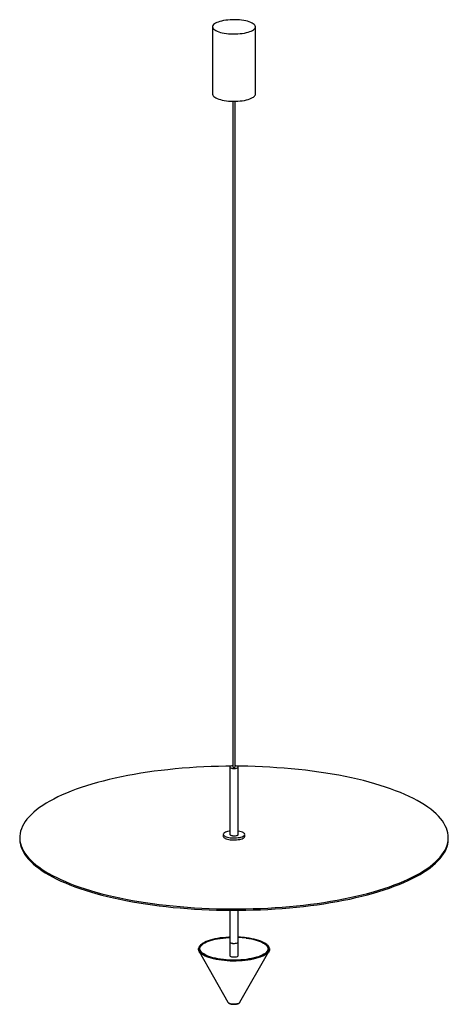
# Paper-space layout '_Dimétrica' of a CAD drawing. Header units: millimetres. Extents: x -970 to -370, y -720 to 659.
import ezdxf

# ---------------------------------------------------------------- set-up
doc = ezdxf.new("R2010")
doc.units = ezdxf.units.MM

psp = doc.layouts.new('_Dimétrica')

# ---------------------------------------------------------------- linework, layer by layer
at = {"color": 7, "linetype": 'Continuous', "lineweight": 25}
for p, q in [((-700.1, 649.3), (-700.1, 555.1)), ((-640.1, 555.1), (-640.1, 649.3)), ((-671.6, 545.1), (-671.6, -387.7)), ((-668.6, -387.7), (-668.6, 545.1)), ((-676.1, -387.7), (-676.1, -482)), ((-664.1, -482), (-664.1, -387.7)), ((-685.1, -482), (-685.1, -484.9)), ((-655.1, -484.9), (-655.1, -482)), ((-970.1, -486.5), (-970.1, -488.4)), ((-370.1, -488.4), (-370.1, -486.5)), ((-676.1, -588.4), (-676.1, -632.9)), ((-664.1, -632.9), (-664.1, -588.4)), ((-676.1, -632.9), (-676.1, -651.8)), ((-664.1, -651.8), (-664.1, -632.9)), ((-718.8, -646.1), (-678.5, -717.3)), ((-661.7, -717.3), (-621.3, -646.1)), ((-678.5, -717.3), (-678.5, -717.3))]:
    psp.add_line(p, q, dxfattribs=at)
at = {"color": 7, "linetype": 'Continuous', "lineweight": 25, "flags": 128}
for points in [[(-680.7, 640), (-677.6, 639.7), (-674.4, 639.5), (-671.2, 639.4), (-667.9, 639.4), (-664.7, 639.5), (-661.6, 639.8), (-658.5, 640.1), (-655.6, 640.6), (-652.8, 641.2), (-650.3, 641.8), (-648, 642.6), (-645.9, 643.4), (-644.1, 644.3), (-642.6, 645.3), (-641.5, 646.3), (-640.7, 647.4), (-640.2, 648.4), (-640.1, 649.5), (-640.3, 650.6), (-640.9, 651.7), (-641.8, 652.7), (-643.1, 653.7), (-644.7, 654.7), (-646.5, 655.5), (-648.7, 656.4), (-651.1, 657.1), (-653.7, 657.7), (-656.5, 658.3), (-659.5, 658.7), (-662.6, 659), (-665.8, 659.2), (-669, 659.3), (-672.3, 659.3), (-675.5, 659.2), (-678.6, 658.9), (-681.7, 658.6), (-684.6, 658.1), (-687.4, 657.5), (-689.9, 656.9), (-692.2, 656.1), (-694.3, 655.3), (-696.1, 654.3), (-697.5, 653.4), (-698.7, 652.4), (-699.5, 651.3), (-700, 650.3), (-700.1, 649.2), (-699.9, 648.1), (-699.3, 647), (-698.3, 646), (-697.1, 645), (-695.5, 644), (-693.6, 643.2), (-691.5, 642.3), (-689.1, 641.6), (-686.5, 641), (-683.7, 640.4), (-680.7, 640)], [(-700.1, 555.1), (-700.1, 554.9), (-699.9, 553.8), (-699.3, 552.7), (-698.3, 551.7), (-697.1, 550.7), (-695.5, 549.8), (-693.6, 548.9), (-691.5, 548.1), (-689.1, 547.3), (-686.5, 546.7), (-683.7, 546.1), (-680.7, 545.7)], [(-680.7, 545.7), (-677.6, 545.4), (-674.4, 545.2), (-671.2, 545.1), (-667.9, 545.1), (-664.7, 545.2), (-661.6, 545.5), (-658.5, 545.8), (-655.6, 546.3), (-652.8, 546.9), (-650.3, 547.6), (-648, 548.3), (-645.9, 549.2), (-644.1, 550.1), (-642.6, 551), (-641.5, 552), (-640.7, 553.1), (-640.2, 554.2), (-640.1, 555.1)], [(-671.6, -385.8), (-671.7, -385.8), (-673.1, -386), (-674.3, -386.3), (-675.2, -386.7), (-675.8, -387.2), (-676.1, -387.6), (-676, -388.1), (-675.5, -388.6), (-674.7, -389), (-673.5, -389.4), (-672.2, -389.6)], [(-672.2, -389.6), (-670.8, -389.7), (-669.2, -389.7), (-667.8, -389.6), (-666.5, -389.3), (-665.4, -389), (-664.6, -388.6), (-664.2, -388.1), (-664.1, -387.6), (-664.4, -387.1), (-665.1, -386.6), (-666.1, -386.3), (-667.3, -386), (-668.6, -385.8)], [(-674.9, -386.6), (-681.6, -386.6), (-691.9, -386.8), (-702.1, -387.1), (-712.4, -387.5), (-722.5, -388.1), (-732.6, -388.7), (-742.7, -389.5), (-752.6, -390.4), (-762.5, -391.4), (-772.2, -392.5), (-781.8, -393.7), (-791.3, -395.1), (-800.7, -396.5), (-809.9, -398.1), (-818.9, -399.7), (-827.8, -401.5), (-836.4, -403.3), (-844.9, -405.3), (-853.2, -407.3), (-861.2, -409.5), (-869, -411.7), (-876.6, -414), (-884, -416.4), (-891.1, -418.9), (-897.9, -421.5), (-904.5, -424.1), (-910.8, -426.8), (-916.8, -429.6), (-922.5, -432.5), (-927.9, -435.4), (-933, -438.4), (-937.8, -441.4), (-942.3, -444.5), (-946.5, -447.7), (-950.3, -450.8), (-953.8, -454.1), (-957, -457.3), (-959.9, -460.6), (-962.3, -464), (-964.5, -467.3), (-966.3, -470.7), (-967.8, -474.1), (-968.9, -477.5), (-969.6, -480.9), (-970, -484.4), (-970.1, -487.8), (-969.8, -491.2), (-969.1, -494.7), (-968.1, -498.1), (-966.7, -501.5), (-965, -504.9), (-963, -508.2), (-960.5, -511.6), (-957.8, -514.9), (-954.7, -518.2), (-951.3, -521.4), (-947.5, -524.6), (-943.4, -527.7), (-939, -530.8), (-934.3, -533.9), (-929.3, -536.9), (-924, -539.8), (-918.3, -542.7), (-912.4, -545.5), (-906.2, -548.2), (-899.7, -550.9), (-892.9, -553.5), (-885.9, -556), (-878.6, -558.4), (-871.1, -560.8), (-863.3, -563), (-855.3, -565.2), (-847.1, -567.3)], [(-847.1, -567.3), (-838.7, -569.3), (-830.1, -571.1), (-821.3, -572.9), (-812.3, -574.6), (-803.1, -576.2), (-793.8, -577.6), (-784.4, -579), (-774.8, -580.3), (-765.1, -581.4), (-755.2, -582.4), (-745.3, -583.3), (-735.3, -584.1), (-725.2, -584.8), (-715.1, -585.4), (-704.9, -585.9), (-694.6, -586.2), (-684.3, -586.4), (-674, -586.5), (-663.7, -586.5), (-653.4, -586.4), (-643.2, -586.1), (-632.9, -585.8), (-622.7, -585.3), (-612.6, -584.7), (-602.5, -584), (-592.5, -583.1), (-582.6, -582.2), (-572.8, -581.1), (-563.1, -580), (-553.6, -578.7), (-544.2, -577.3), (-534.9, -575.8), (-525.8, -574.2), (-516.8, -572.5), (-508.1, -570.7), (-499.5, -568.8), (-491.1, -566.8), (-483, -564.7), (-475, -562.5), (-467.3, -560.2), (-459.8, -557.9), (-452.6, -555.4), (-445.7, -552.9), (-439, -550.3), (-432.5, -547.6), (-426.4, -544.9), (-420.5, -542), (-414.9, -539.1), (-409.7, -536.2), (-404.7, -533.2), (-400.1, -530.1), (-395.7, -527), (-391.7, -523.8), (-388.1, -520.6), (-384.7, -517.4), (-381.7, -514.1), (-379, -510.8), (-376.7, -507.4), (-374.7, -504.1), (-373.1, -500.7), (-371.8, -497.3), (-370.9, -493.9), (-370.3, -490.4), (-370.1, -487), (-370.2, -483.6), (-370.7, -480.1), (-371.5, -476.7), (-372.7, -473.3), (-374.3, -469.9), (-376.2, -466.5), (-378.4, -463.2), (-381, -459.9), (-383.9, -456.6), (-387.1, -453.3), (-390.7, -450.1), (-394.7, -446.9), (-398.9, -443.8), (-403.5, -440.7), (-408.3, -437.7), (-413.5, -434.7), (-419, -431.8), (-424.8, -429), (-430.9, -426.2), (-437.2, -423.5), (-443.9, -420.9), (-450.8, -418.3), (-457.9, -415.8), (-465.3, -413.5), (-473, -411.2), (-480.8, -408.9), (-488.9, -406.8), (-497.3, -404.8), (-505.8, -402.9), (-514.5, -401), (-523.4, -399.3), (-532.5, -397.7), (-541.7, -396.2), (-551.1, -394.7), (-560.6, -393.4), (-570.2, -392.2), (-580, -391.2), (-589.9, -390.2), (-599.9, -389.3), (-609.9, -388.6), (-620, -387.9), (-630.2, -387.4), (-640.5, -387), (-650.7, -386.7), (-661, -386.6), (-665.3, -386.6)], [(-671.6, -387.7), (-671.6, -387.8), (-671.5, -387.9), (-671.1, -388.1), (-670.6, -388.2)], [(-670.6, -388.2), (-670, -388.2), (-669.5, -388.2), (-669, -388.1), (-668.7, -387.9), (-668.6, -387.7)], [(-676.1, -477.4), (-677, -477.6), (-679, -478), (-680.7, -478.5), (-682.2, -479.1), (-683.4, -479.7), (-684.3, -480.4), (-684.9, -481.2), (-685.1, -481.9), (-685, -482.7), (-684.5, -483.5), (-683.6, -484.2), (-682.5, -484.8), (-681.1, -485.4), (-679.4, -486), (-677.5, -486.4), (-675.4, -486.7)], [(-676.1, -482), (-676, -482.3), (-675.6, -482.8), (-674.9, -483.2), (-673.8, -483.6), (-672.6, -483.8), (-671.1, -484), (-669.6, -484), (-668.2, -483.9), (-666.8, -483.7), (-665.7, -483.4), (-664.8, -483), (-664.3, -482.5), (-664.1, -482)], [(-676.1, -482), (-676, -482.4), (-675.5, -482.9), (-674.7, -483.3), (-673.5, -483.7), (-672.2, -483.9)], [(-676.1, -482), (-676, -482.4), (-675.5, -482.9), (-674.7, -483.3), (-673.5, -483.7), (-672.2, -483.9)], [(-675.4, -486.7), (-673.2, -486.9), (-670.9, -487), (-668.6, -487), (-666.4, -486.9), (-664.2, -486.6), (-662.1, -486.3), (-660.3, -485.8), (-658.7, -485.3), (-657.3, -484.7), (-656.3, -484), (-655.5, -483.2), (-655.2, -482.5), (-655.1, -481.7), (-655.4, -481), (-656.1, -480.2), (-657.1, -479.5), (-658.4, -478.9), (-659.9, -478.3), (-661.7, -477.9), (-663.7, -477.5), (-664.1, -477.4)], [(-672.2, -483.9), (-670.8, -484), (-669.2, -484), (-667.8, -483.9), (-666.5, -483.6), (-665.4, -483.3), (-664.6, -482.8), (-664.2, -482.4), (-664.1, -482)], [(-672.2, -483.9), (-670.8, -484), (-669.2, -484), (-667.8, -483.9), (-666.5, -483.6), (-665.4, -483.3), (-664.6, -482.8), (-664.2, -482.4), (-664.1, -482)], [(-970.1, -488.4), (-970.1, -489.7), (-969.8, -493.1), (-969.1, -496.5), (-968.1, -500), (-966.7, -503.4), (-965, -506.8), (-963, -510.1), (-960.5, -513.5), (-957.8, -516.8), (-954.7, -520), (-951.3, -523.3), (-947.5, -526.5), (-943.4, -529.6), (-939, -532.7), (-934.3, -535.8), (-929.3, -538.8), (-924, -541.7), (-918.3, -544.6), (-912.4, -547.4), (-906.2, -550.1), (-899.7, -552.8), (-892.9, -555.4), (-885.9, -557.9), (-878.6, -560.3), (-871.1, -562.7), (-863.3, -564.9), (-855.3, -567.1), (-847.1, -569.2)], [(-847.1, -569.2), (-838.7, -571.1), (-830.1, -573), (-821.3, -574.8), (-812.3, -576.5), (-803.1, -578.1), (-793.8, -579.5), (-784.4, -580.9), (-774.8, -582.1), (-765.1, -583.3), (-755.2, -584.3), (-745.3, -585.2), (-735.3, -586), (-725.2, -586.7), (-715.1, -587.3), (-704.9, -587.8), (-694.6, -588.1), (-684.3, -588.3), (-674, -588.4), (-663.7, -588.4), (-653.4, -588.3), (-643.2, -588), (-632.9, -587.7), (-622.7, -587.2), (-612.6, -586.6), (-602.5, -585.9), (-592.5, -585), (-582.6, -584.1), (-572.8, -583), (-563.1, -581.9), (-553.6, -580.6), (-544.2, -579.2), (-534.9, -577.7), (-525.8, -576.1), (-516.8, -574.4), (-508.1, -572.6), (-499.5, -570.7), (-491.1, -568.7), (-483, -566.6), (-475, -564.4), (-467.3, -562.1), (-459.8, -559.8), (-452.6, -557.3), (-445.7, -554.8), (-439, -552.2), (-432.5, -549.5), (-426.4, -546.7), (-420.5, -543.9), (-414.9, -541), (-409.7, -538.1), (-404.7, -535.1), (-400.1, -532), (-395.7, -528.9), (-391.7, -525.7), (-388.1, -522.5), (-384.7, -519.3), (-381.7, -516), (-379, -512.7), (-376.7, -509.3), (-374.7, -506), (-373.1, -502.6), (-371.8, -499.2), (-370.9, -495.7), (-370.3, -492.3), (-370.1, -488.9), (-370.1, -488.4)], [(-685.1, -484.9), (-685, -485.5), (-684.5, -486.3), (-683.6, -487), (-682.5, -487.7), (-681.1, -488.3), (-679.4, -488.8), (-677.5, -489.2), (-675.4, -489.5)], [(-675.4, -489.5), (-673.2, -489.7), (-670.9, -489.8), (-668.6, -489.8), (-666.4, -489.7), (-664.2, -489.4), (-662.1, -489.1), (-660.3, -488.6), (-658.7, -488.1), (-657.3, -487.5), (-656.3, -486.8), (-655.5, -486.1), (-655.2, -485.3), (-655.1, -484.9)], [(-653.2, -627.4), (-649.4, -628), (-645.8, -628.6), (-642.4, -629.4), (-639.1, -630.2), (-636.1, -631.1), (-633.4, -632.2), (-630.9, -633.3), (-628.7, -634.4), (-626.8, -635.6), (-625.2, -636.9), (-624, -638.2), (-623.1, -639.5), (-622.5, -640.9), (-622.4, -642.3), (-622.5, -643.6), (-623, -645), (-623.9, -646.3), (-625.1, -647.6), (-626.6, -648.9), (-628.5, -650.1), (-630.6, -651.3), (-633.1, -652.4), (-635.8, -653.4), (-638.8, -654.3), (-642, -655.2), (-645.5, -656), (-649.1, -656.6), (-652.8, -657.2), (-656.7, -657.6), (-660.7, -657.9), (-664.8, -658.1), (-668.9, -658.2), (-673, -658.2), (-677, -658.1), (-681.1, -657.8), (-685, -657.4), (-688.9, -657), (-692.6, -656.4), (-696.1, -655.7), (-699.5, -654.9), (-702.6, -654), (-705.5, -653), (-708.1, -652), (-710.4, -650.8), (-712.5, -649.6), (-714.2, -648.4), (-715.6, -647.1), (-716.7, -645.8), (-717.4, -644.4), (-717.8, -643.1), (-717.8, -641.7), (-717.5, -640.3), (-716.8, -639), (-715.7, -637.7), (-714.4, -636.4), (-712.7, -635.1), (-710.7, -633.9), (-708.4, -632.8), (-705.8, -631.7), (-702.9, -630.8), (-699.8, -629.9), (-696.5, -629.1), (-693, -628.4), (-689.3, -627.8), (-685.4, -627.3), (-681.5, -626.9), (-677.5, -626.6), (-676.1, -626.5)], [(-676.1, -626.1), (-677.3, -626.1), (-681.4, -626.4), (-685.5, -626.8), (-689.4, -627.2), (-693.1, -627.8), (-696.7, -628.6), (-700.1, -629.4), (-703.3, -630.2), (-706.3, -631.2), (-709, -632.3), (-711.4, -633.4), (-713.5, -634.6), (-715.3, -635.9)], [(-676.1, -632.9), (-676, -633.3), (-675.5, -633.8), (-674.7, -634.2), (-673.5, -634.5), (-672.2, -634.8)], [(-676.1, -632.9), (-676, -633.3), (-675.5, -633.8), (-674.7, -634.2), (-673.5, -634.5), (-672.2, -634.7)], [(-672.2, -634.8), (-670.8, -634.9), (-669.2, -634.9), (-667.8, -634.7), (-666.5, -634.5), (-665.4, -634.1), (-664.6, -633.7), (-664.2, -633.2), (-664.1, -632.9)], [(-672.2, -634.7), (-670.8, -634.9), (-669.2, -634.9), (-667.8, -634.7), (-666.5, -634.5), (-665.4, -634.1), (-664.6, -633.7), (-664.2, -633.2), (-664.1, -632.9)], [(-626.6, -634.7), (-627.7, -634), (-629.9, -632.9), (-632.5, -631.8), (-635.3, -630.7), (-638.4, -629.8), (-641.7, -628.9), (-645.2, -628.2), (-648.9, -627.5), (-652.7, -627)], [(-620.6, -641.9), (-620.5, -642.7), (-620.6, -644.1), (-621, -645.5), (-621.8, -646.9), (-623, -648.2), (-624.5, -649.5), (-626.3, -650.8), (-628.4, -652), (-630.9, -653.1), (-633.6, -654.2), (-636.5, -655.2), (-639.8, -656.1), (-643.2, -656.9), (-646.8, -657.6), (-650.6, -658.2), (-654.6, -658.7), (-658.6, -659.1), (-662.8, -659.4), (-667, -659.5), (-671.2, -659.6), (-675.4, -659.5), (-679.5, -659.3), (-683.6, -658.9), (-687.6, -658.5), (-691.5, -657.9), (-695.2, -657.3), (-698.8, -656.5), (-702.1, -655.7), (-705.2, -654.7), (-708, -653.7), (-710.6, -652.6), (-712.9, -651.4), (-714.9, -650.1), (-716.5, -648.8), (-717.8, -647.5), (-718.8, -646.1), (-719.4, -644.8), (-719.7, -643.4), (-719.6, -642.1)], [(-717.2, -647), (-716.1, -648.1), (-714.5, -649.4), (-712.5, -650.6), (-710.3, -651.8), (-707.7, -652.9), (-704.9, -653.9), (-701.8, -654.9), (-698.5, -655.7), (-695, -656.5), (-691.3, -657.1), (-687.5, -657.7), (-683.5, -658.1), (-679.5, -658.4), (-675.3, -658.6), (-671.2, -658.7), (-667, -658.7), (-662.8, -658.5), (-658.7, -658.3), (-654.7, -657.9), (-650.8, -657.4), (-647.1, -656.8), (-643.5, -656.1), (-640, -655.3), (-636.8, -654.4), (-633.9, -653.4), (-631.2, -652.4), (-628.8, -651.2), (-626.7, -650), (-624.9, -648.8), (-623.4, -647.5), (-622.5, -646.4)], [(-676.1, -651.8), (-676, -652.2), (-675.5, -652.6), (-674.7, -653.1), (-673.5, -653.4), (-672.2, -653.6)], [(-672.2, -653.6), (-670.8, -653.7), (-669.2, -653.7), (-667.8, -653.6), (-666.5, -653.4), (-665.4, -653), (-664.6, -652.6), (-664.2, -652.1), (-664.1, -651.8)]]:
    psp.add_lwpolyline(points, dxfattribs=at)
at = {"color": 8, "linetype": 'Continuous', "lineweight": 25, "flags": 128}
for points in [[(-715.3, -635.9), (-715.3, -635.9), (-716.8, -637.2), (-717.9, -638.5), (-718.7, -639.9), (-719.2, -641.3), (-719.3, -642.7), (-719, -644.1), (-718.4, -645.4), (-717.4, -646.8), (-717.2, -647)], [(-622.5, -646.4), (-622.3, -646.1), (-621.5, -644.8), (-621, -643.4), (-620.9, -642), (-621.2, -640.6), (-621.8, -639.2), (-622.8, -637.9), (-624.1, -636.5), (-625.7, -635.3), (-626.6, -634.7)], [(-678.5, -717.3), (-678.3, -717.6), (-677.6, -718.1), (-676.6, -718.6), (-675.4, -719), (-673.9, -719.3), (-672.3, -719.5), (-670.6, -719.6), (-668.9, -719.6), (-667.2, -719.4), (-665.6, -719.2), (-664.2, -718.8), (-663.1, -718.4), (-662.2, -717.9), (-661.7, -717.3), (-661.7, -717.3)]]:
    psp.add_lwpolyline(points, dxfattribs=at)
at = {"color": 7, "linetype": 'Continuous', "lineweight": 25}
for centre, radius, end in [((-669.5, -762.1), 136.1, 87.7045), ((-669.6, -758.5), 132.1, 87.6303)]:
    psp.add_arc(centre, radius, 82.8944, end, dxfattribs=at)
for points, knots in [([(-715.6, -636), (-715.8, -636.2), (-716.6, -636.8), (-717.7, -637.9), (-718.7, -639.2), (-719.4, -640.5), (-719.6, -641.4), (-719.7, -641.8)], [0, 0, 0, 0, 0.114349, 0.346242, 0.577614, 0.807263, 1, 1, 1, 1]), ([(-620.6, -641.6), (-620.6, -641.5), (-620.6, -641), (-621.1, -640), (-621.9, -638.6), (-623, -637.3), (-624.4, -636.1), (-625.5, -635.2), (-626.3, -634.8), (-626.3, -634.7)], [0, 0, 0, 0, 0.040528, 0.224806, 0.41111, 0.600226, 0.791432, 0.98362, 1, 1, 1, 1]), ([(-678.4, -717.4), (-678.3, -717.6), (-677.9, -718.1), (-677.2, -718.6), (-676.2, -719.2), (-674.9, -719.6), (-673.7, -719.8), (-673, -719.9), (-672.7, -720)], [0, 0, 0, 0, 0.134133, 0.292465, 0.482211, 0.700161, 0.911997, 1, 1, 1, 1]), ([(-672.7, -720), (-672.5, -720), (-671.7, -720.1), (-670.3, -720.1), (-668.7, -720.1), (-667.2, -720), (-665.7, -719.7), (-664.3, -719.3), (-663.2, -718.8), (-662.4, -718.1), (-661.9, -717.7), (-661.7, -717.4), (-661.7, -717.3)], [0, 0, 0, 0, 0.06255, 0.181567, 0.30015, 0.419117, 0.539497, 0.663135, 0.793455, 0.903252, 0.994129, 1, 1, 1, 1])]:
    psp.add_open_spline(points, degree=3, knots=knots, dxfattribs=at)

doc.saveas('drawing.dxf')
